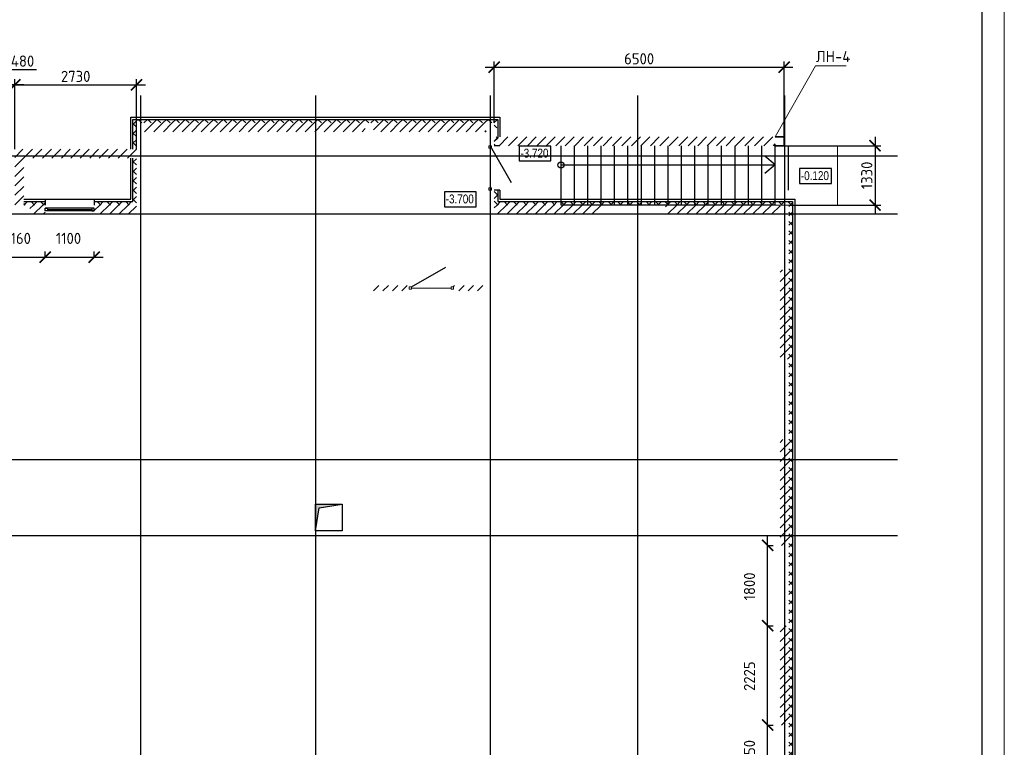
# Model space of a CAD drawing. Header units: millimetres. Extents: x 130535 to 1380046, y -52734 to 121434.
# Tile 12 of 64: x 275958 to 298036, y -39157 to -22856. Entities that reach past the tile are written whole.
import ezdxf

# ---------------------------------------------------------------- set-up
doc = ezdxf.new("R2010")
doc.units = ezdxf.units.MM
doc.linetypes.add('______5', pattern=[1.1, 0.8, -0.1, 0.1, -0.1])
doc.linetypes.add('DASHDOT_axis', pattern=[24, 20, -1.5, 1, -1.5])
doc.layers.get('DEFPOINTS').update_dxf_attribs({"color": 1, "lineweight": 0})
for name, color, linetype, lineweight in [('Standard', 7, 'Continuous', 25), ('Двери', 7, 'Continuous', 25), ('Колонны текст', 7, 'Continuous', 0), ('Общий01', 7, 'Continuous', 13), ('Оси', 40, '______5', 18), ('Размерная линия_ общее', 7, 'Continuous', 18), ('РАЗМЕРЫ', 1, 'Continuous', 9), ('Текст_ общее', 7, 'Continuous', 25), ('ТОНКИЕ', 7, 'Continuous', 9)]:
    doc.layers.add(name, color=color, linetype=linetype, lineweight=lineweight)
doc.layers.add('Стена_ бетон не несущ.', color=7, linetype='Continuous', lineweight=35, true_color=0xb4b496)
doc.layers.add('Стена_ бетон несущ.', color=7, linetype='Continuous', lineweight=70, true_color=0xb4b496)
doc.layers.add('ТОЛСТЫЕ_ОСНОВНЫЕ', color=6, linetype='Continuous')
doc.styles.add('Century Gothic', font='GOTHIC.TTF')
doc.styles.add('GOST-2.304_Type-B', font='GOST Common.ttf')
doc.dimstyles.new('СПДС', dxfattribs={"dimscale": 100, "dimtxt": 2.5, "dimasz": 2.5, "dimexe": 1.25, "dimexo": 0, "dimtad": 1, "dimdec": 0, "dimtxsty": 'GOST-2.304_Type-B', "dimblk": 'ARCHTICK', "dimcen": 2.5, "dimdle": 2, "dimadec": 0, "dimazin": 2, "dimtfac": 0.75, "dimtdec": 0, "dimtmove": 1, "dimatfit": 3, "dimfxl": 1, "dimtolj": 1, "dimarcsym": 1})
pattern_1 = [(45, (387224.73, -49905.39), (-106.06602, 106.06602), []), (135, (387224.73, -49905.39), (-106.06602, -106.06602), [])]
pattern_2 = [(45, (387224.73, -49905.4), (-212.132, 212.132), []), (45, (387118.66, -49799.32), (-212.132, 212.132), [])]

# ---------------------------------------------------------------- blocks, each defined once
blk = doc.blocks.new('*U26')
at = {"layer": 'ТОЛСТЫЕ_ОСНОВНЫЕ', "color": 6}
blk.add_lwpolyline([(20, 5), (836, 5), (836, 589), (20, 589)], close=True, dxfattribs=at)
at = {"layer": 'ТОНКИЕ'}
blk.add_lwpolyline([(0, 0), (841, 0), (841, 594), (0, 594)], close=True, dxfattribs=at)
blk = doc.blocks.new('_ArchTick')
at = {"color": 0, "linetype": 'ByBlock', "const_width": 0.15}
blk.add_lwpolyline([(-0.5, -0.5), (0.5, 0.5)], dxfattribs=at)
blk = doc.blocks.new('*D167')
at = {"layer": 'DEFPOINTS', "color": 0, "linetype": 'Continuous', "lineweight": 0, "transparency": 16777216}
for p in [(292730, -38659), (292730, -38659), (292730, -39909)]:
    blk.add_point(p, dxfattribs=at)
at = {"layer": 'Размерная линия_ общее', "color": 0, "linetype": 'Continuous', "lineweight": -2, "transparency": 16777216}
for p, q in [((292730, -40109), (292730, -38459)), ((292730, -38659), (292855, -38659)), ((292730, -39909), (292855, -39909))]:
    blk.add_line(p, q, dxfattribs=at)
at = {"layer": 'Размерная линия_ общее', "color": 0, "linetype": 'Continuous', "lineweight": -2, "transparency": 16777216, "xscale": 250, "yscale": 250, "zscale": 250}
for p, rotation in [((292730, -38659), 90), ((292730, -39909), 270)]:
    blk.add_blockref('_ArchTick', p, dxfattribs=dict(at, rotation=rotation))
at = {"layer": 'Размерная линия_ общее', "color": 0, "linetype": 'Continuous', "lineweight": 13, "transparency": 16777216, "insert": (292322, -39303), "char_height": 250, "width": 65.43, "attachment_point": 5, "rotation": 90, "style": 'GOST-2.304_Type-B'}
blk.add_mtext('\\A1;1250', dxfattribs=at)
blk = doc.blocks.new('*D168')
at = {"layer": 'DEFPOINTS', "color": 0, "linetype": 'Continuous', "lineweight": 0, "transparency": 16777216}
for p in [(292730, -36434), (292730, -36434), (292730, -38659)]:
    blk.add_point(p, dxfattribs=at)
at = {"layer": 'Размерная линия_ общее', "color": 0, "linetype": 'Continuous', "lineweight": -2, "transparency": 16777216}
for p, q in [((292730, -38859), (292730, -36234)), ((292730, -36434), (292855, -36434)), ((292730, -38659), (292855, -38659))]:
    blk.add_line(p, q, dxfattribs=at)
at = {"layer": 'Размерная линия_ общее', "color": 0, "linetype": 'Continuous', "lineweight": -2, "transparency": 16777216, "xscale": 250, "yscale": 250, "zscale": 250}
for p, rotation in [((292730, -36434), 90), ((292730, -38659), 270)]:
    blk.add_blockref('_ArchTick', p, dxfattribs=dict(at, rotation=rotation))
at = {"layer": 'Размерная линия_ общее', "color": 0, "linetype": 'Continuous', "lineweight": 13, "transparency": 16777216, "insert": (292322, -37564), "char_height": 250, "width": 65.43, "attachment_point": 5, "rotation": 90, "style": 'GOST-2.304_Type-B'}
blk.add_mtext('\\A1;2225', dxfattribs=at)
blk = doc.blocks.new('*D169')
at = {"layer": 'DEFPOINTS', "color": 0, "linetype": 'Continuous', "lineweight": 0, "transparency": 16777216}
for p in [(292730, -34634), (292730, -34634), (292730, -36434)]:
    blk.add_point(p, dxfattribs=at)
at = {"layer": 'Размерная линия_ общее', "color": 0, "linetype": 'Continuous', "lineweight": -2, "transparency": 16777216}
for p, q in [((292730, -36634), (292730, -34434)), ((292730, -34634), (292855, -34634)), ((292730, -36434), (292855, -36434))]:
    blk.add_line(p, q, dxfattribs=at)
at = {"layer": 'Размерная линия_ общее', "color": 0, "linetype": 'Continuous', "lineweight": -2, "transparency": 16777216, "xscale": 250, "yscale": 250, "zscale": 250}
for p, rotation in [((292730, -34634), 90), ((292730, -36434), 270)]:
    blk.add_blockref('_ArchTick', p, dxfattribs=dict(at, rotation=rotation))
at = {"layer": 'Размерная линия_ общее', "color": 0, "linetype": 'Continuous', "lineweight": 13, "transparency": 16777216, "insert": (292322, -35553), "char_height": 250, "width": 65.43, "attachment_point": 5, "rotation": 90, "style": 'GOST-2.304_Type-B'}
blk.add_mtext('\\A1;1800', dxfattribs=at)
blk = doc.blocks.new('СЛОЖНЫЙ_ОБЪЕКТ_83')
at = {"layer": 'Общий01', "linetype": 'Continuous', "lineweight": 25, "true_color": 0x6d6d6d, "transparency": 33554687}
blk.add_hatch(color=251, dxfattribs=at).paths.add_polyline_path([(-104.637, 16.197), (-104.637, 15.597), (-104.551, 16.111), (-104.037, 16.197)])
at = {"layer": 'Общий01', "color": 7, "linetype": 'Continuous', "lineweight": 25, "transparency": 33554687}
for p, q in [((-104.637, 16.197), (-104.037, 16.197)), ((-104.637, 15.597), (-104.637, 16.197)), ((-104.551, 16.111), (-104.037, 16.197)), ((-104.037, 16.197), (-104.037, 15.597)), ((-104.637, 15.597), (-104.551, 16.111)), ((-104.037, 15.597), (-104.637, 15.597))]:
    blk.add_line(p, q, dxfattribs=at)
blk = doc.blocks.new('*D161')
at = {"layer": 'DEFPOINTS', "color": 0, "linetype": 'Continuous', "lineweight": 0, "transparency": 16777216}
for p in [(275368, -28174), (276528, -28174), (276528, -28174)]:
    blk.add_point(p, dxfattribs=at)
at = {"layer": 'Оси', "color": 0, "linetype": 'Continuous', "lineweight": -2, "transparency": 16777216}
for p, q in [((275168, -28174), (276728, -28174)), ((275368, -28174), (275368, -28049)), ((276528, -28174), (276528, -28049))]:
    blk.add_line(p, q, dxfattribs=at)
at = {"layer": 'Оси', "color": 0, "linetype": 'Continuous', "lineweight": -2, "transparency": 16777216, "xscale": 250, "yscale": 250, "zscale": 250, "rotation": 180}
blk.add_blockref('_ArchTick', (275368, -28174), dxfattribs=at)
at = {"layer": 'Оси', "color": 0, "linetype": 'Continuous', "lineweight": -2, "transparency": 16777216, "xscale": 250, "yscale": 250, "zscale": 250}
blk.add_blockref('_ArchTick', (276528, -28174), dxfattribs=at)
at = {"layer": 'Оси', "color": 0, "linetype": 'Continuous', "lineweight": 13, "transparency": 16777216, "insert": (275923, -27755), "char_height": 250, "width": 83.33, "attachment_point": 5, "style": 'GOST-2.304_Type-B'}
blk.add_mtext('\\A1;1160', dxfattribs=at)
blk = doc.blocks.new('*D162')
at = {"layer": 'DEFPOINTS', "color": 0, "linetype": 'Continuous', "lineweight": 0, "transparency": 16777216}
for p in [(276528, -28174), (277628, -28174), (277628, -28174)]:
    blk.add_point(p, dxfattribs=at)
at = {"layer": 'Оси', "color": 0, "linetype": 'Continuous', "lineweight": -2, "transparency": 16777216}
for p, q in [((276328, -28174), (277828, -28174)), ((276528, -28174), (276528, -28049)), ((277628, -28174), (277628, -28049))]:
    blk.add_line(p, q, dxfattribs=at)
at = {"layer": 'Оси', "color": 0, "linetype": 'Continuous', "lineweight": -2, "transparency": 16777216, "xscale": 250, "yscale": 250, "zscale": 250, "rotation": 180}
blk.add_blockref('_ArchTick', (276528, -28174), dxfattribs=at)
at = {"layer": 'Оси', "color": 0, "linetype": 'Continuous', "lineweight": -2, "transparency": 16777216, "xscale": 250, "yscale": 250, "zscale": 250}
blk.add_blockref('_ArchTick', (277628, -28174), dxfattribs=at)
at = {"layer": 'Оси', "color": 0, "linetype": 'Continuous', "lineweight": 13, "transparency": 16777216, "insert": (277053, -27755), "char_height": 250, "width": 83.33, "attachment_point": 5, "style": 'GOST-2.304_Type-B'}
blk.add_mtext('\\A1;1100', dxfattribs=at)
blk = doc.blocks.new('*D185')
at = {"layer": 'DEFPOINTS', "color": 0, "linetype": 'Continuous', "lineweight": 0, "transparency": 16777216}
for p in [(293098, -23919), (286598, -25169), (293098, -25479, -350)]:
    blk.add_point(p, dxfattribs=at)
at = {"layer": 'РАЗМЕРЫ', "color": 0, "linetype": 'Continuous', "lineweight": -2, "transparency": 16777216}
for p, q in [((286598, -25169), (286598, -23794)), ((293098, -25479), (293098, -23794)), ((286398, -23919), (293298, -23919))]:
    blk.add_line(p, q, dxfattribs=at)
at = {"layer": 'РАЗМЕРЫ', "color": 0, "linetype": 'Continuous', "lineweight": -2, "transparency": 16777216, "xscale": 250, "yscale": 250, "zscale": 250, "rotation": 180}
blk.add_blockref('_ArchTick', (286598, -23919), dxfattribs=at)
at = {"layer": 'РАЗМЕРЫ', "color": 0, "linetype": 'Continuous', "lineweight": -2, "transparency": 16777216, "xscale": 250, "yscale": 250, "zscale": 250}
blk.add_blockref('_ArchTick', (293098, -23919), dxfattribs=at)
at = {"layer": 'РАЗМЕРЫ', "color": 0, "linetype": 'Continuous', "lineweight": 0, "transparency": 16777216, "insert": (289848, -23731), "char_height": 250, "attachment_point": 5, "style": 'GOST-2.304_Type-B'}
blk.add_mtext('\\A1;6500', dxfattribs=at)
blk = doc.blocks.new('*D219')
at = {"layer": 'DEFPOINTS', "color": 0, "linetype": 'Continuous', "lineweight": 0, "transparency": 16777216}
for p in [(278578, -24314), (275848, -25759), (278578, -25759, -350)]:
    blk.add_point(p, dxfattribs=at)
at = {"layer": 'РАЗМЕРЫ', "color": 0, "linetype": 'Continuous', "lineweight": -2, "transparency": 16777216}
for p, q in [((275848, -25759), (275848, -24189)), ((278578, -25759), (278578, -24189)), ((275648, -24314), (278778, -24314))]:
    blk.add_line(p, q, dxfattribs=at)
at = {"layer": 'РАЗМЕРЫ', "color": 0, "linetype": 'Continuous', "lineweight": -2, "transparency": 16777216, "xscale": 250, "yscale": 250, "zscale": 250, "rotation": 180}
blk.add_blockref('_ArchTick', (275848, -24314), dxfattribs=at)
at = {"layer": 'РАЗМЕРЫ', "color": 0, "linetype": 'Continuous', "lineweight": -2, "transparency": 16777216, "xscale": 250, "yscale": 250, "zscale": 250}
blk.add_blockref('_ArchTick', (278578, -24314), dxfattribs=at)
at = {"layer": 'РАЗМЕРЫ', "color": 0, "linetype": 'Continuous', "lineweight": 0, "transparency": 16777216, "insert": (277213, -24126), "char_height": 250, "attachment_point": 5, "style": 'GOST-2.304_Type-B'}
blk.add_mtext('\\A1;2730', dxfattribs=at)
blk = doc.blocks.new('*D221')
at = {"layer": 'DEFPOINTS', "color": 0, "linetype": 'Continuous', "lineweight": 0, "transparency": 16777216}
for p in [(275368, -24314), (275368, -25759), (275848, -25759)]:
    blk.add_point(p, dxfattribs=at)
at = {"layer": 'РАЗМЕРЫ', "color": 0, "linetype": 'Continuous', "lineweight": -2, "transparency": 16777216}
for p, q in [((275608, -24314), (275711, -23970)), ((275711, -23970), (276336, -23970)), ((275368, -25759), (275368, -24189)), ((275848, -25759), (275848, -24189)), ((276048, -24314), (275168, -24314))]:
    blk.add_line(p, q, dxfattribs=at)
at = {"layer": 'РАЗМЕРЫ', "color": 0, "linetype": 'Continuous', "lineweight": -2, "transparency": 16777216, "xscale": 250, "yscale": 250, "zscale": 250, "rotation": 180}
blk.add_blockref('_ArchTick', (275368, -24314), dxfattribs=at)
at = {"layer": 'РАЗМЕРЫ', "color": 0, "linetype": 'Continuous', "lineweight": -2, "transparency": 16777216, "xscale": 250, "yscale": 250, "zscale": 250}
blk.add_blockref('_ArchTick', (275848, -24314), dxfattribs=at)
at = {"layer": 'РАЗМЕРЫ', "color": 0, "linetype": 'Continuous', "lineweight": 0, "transparency": 16777216, "insert": (276023, -23783), "char_height": 250, "attachment_point": 5, "style": 'GOST-2.304_Type-B'}
blk.add_mtext('\\A1;480', dxfattribs=at)
blk = doc.blocks.new('*D584')
at = {"layer": 'DEFPOINTS', "color": 0, "linetype": 'Continuous', "lineweight": 0, "transparency": 16777216}
for p in [(293108, -25679, -350), (293208, -27009, -350), (295139, -27009)]:
    blk.add_point(p, dxfattribs=at)
at = {"layer": 'РАЗМЕРЫ', "color": 0, "linetype": 'Continuous', "lineweight": -2, "transparency": 16777216}
for p, q in [((295139, -25479), (295139, -27209)), ((293108, -25679), (295264, -25679)), ((293208, -27009), (295264, -27009))]:
    blk.add_line(p, q, dxfattribs=at)
at = {"layer": 'РАЗМЕРЫ', "color": 0, "linetype": 'Continuous', "lineweight": -2, "transparency": 16777216, "xscale": 250, "yscale": 250, "zscale": 250}
for p, rotation in [((295139, -25679), 90), ((295139, -27009), 270)]:
    blk.add_blockref('_ArchTick', p, dxfattribs=dict(at, rotation=rotation))
at = {"layer": 'РАЗМЕРЫ', "color": 0, "linetype": 'Continuous', "lineweight": 0, "transparency": 16777216, "insert": (294952, -26344), "char_height": 250, "attachment_point": 5, "rotation": 90, "style": 'GOST-2.304_Type-B'}
blk.add_mtext('\\A1;1330', dxfattribs=at)

msp = doc.modelspace()

# ---------------------------------------------------------------- hatches: boundary and pattern name
at = {"layer": 'Общий01', "linetype": 'Continuous', "lineweight": 13, "transparency": 33554687}
h = msp.add_hatch(dxfattribs=at)
h.set_pattern_fill('__________6', scale=100, style=0, pattern_type=2)
h.set_pattern_definition(pattern_1)
h.paths.add_polyline_path([(286677.8, -25088.5), (278497.8, -25088.5), (278497.8, -25758.5), (278577.8, -25758.5), (278577.8, -25168.5), (286597.8, -25168.5), (286597.8, -25278.5), (286677.8, -25278.5)], flags=0)
h = msp.add_hatch(dxfattribs=at)
h.set_pattern_fill('__________6', scale=100, style=0, pattern_type=2)
h.set_pattern_definition(pattern_1)
h.paths.add_polyline_path([(286677.8, -25478.5), (286597.8, -25478.5), (286597.8, -25678.5), (286677.8, -25678.5)], flags=0)
h = msp.add_hatch(dxfattribs=at)
h.set_pattern_fill('__________6', scale=100, style=0, pattern_type=2)
h.set_pattern_definition(pattern_1)
h.paths.add_polyline_path([(278577.8, -25958.5), (278497.8, -25958.5), (278497.8, -26928.5), (277627.8, -26928.5), (277627.8, -27008.5), (278577.8, -27008.5)], flags=0)
h = msp.add_hatch(dxfattribs=at)
h.set_pattern_fill('__________6', scale=100, style=0, pattern_type=2)
h.set_pattern_definition(pattern_1)
h.paths.add_polyline_path([(293287.8, -26928.5), (286677.8, -26928.5), (286677.8, -26678.5), (286597.8, -26678.5), (286597.8, -27008.5), (293207.8, -27008.5), (293207.8, -40108.5), (289907.8, -40108.5), (289907.8, -41358.5), (289147.8, -41358.5), (289147.8, -41438.5), (289987.8, -41438.5), (289987.8, -40188.5), (293287.8, -40188.5)], flags=0)
h = msp.add_hatch(dxfattribs=at)
h.set_pattern_fill('__________6', scale=100, style=0, pattern_type=2)
h.set_pattern_definition(pattern_1)
h.paths.add_polyline_path([(276527.8, -27008.5), (276527.8, -26928.5), (276047.8, -26928.5), (276047.8, -27008.5)], flags=0)
at = {"layer": 'Стена_ бетон не несущ.', "linetype": 'Continuous', "lineweight": 35, "transparency": 33554687}
h = msp.add_hatch(dxfattribs=at)
h.set_pattern_fill('__________301', scale=100, style=0, pattern_type=2)
h.set_pattern_definition(pattern_2)
h.paths.add_polyline_path([(284687.8, -28808.5), (283887.8, -28808.5), (283887.8, -28928.5), (284687.8, -28928.5)], flags=0)
h = msp.add_hatch(dxfattribs=at)
h.set_pattern_fill('__________301', scale=100, style=0, pattern_type=2)
h.set_pattern_definition(pattern_2)
h.paths.add_polyline_path([(285687.8, -28808.5), (285687.8, -28928.5), (286417.8, -28928.5), (286417.8, -28808.5)], flags=0)
at = {"layer": 'Стена_ бетон несущ.', "linetype": 'Continuous', "lineweight": 35, "transparency": 33554687}
h = msp.add_hatch(dxfattribs=at)
h.set_pattern_fill('__________5', scale=100, style=0, pattern_type=2)
h.set_pattern_definition(pattern_2)
h.paths.add_polyline_path([(278757.8, -25368.5), (283707.8, -25368.5), (283707.8, -25168.5), (278757.8, -25168.5)], flags=0)
h = msp.add_hatch(dxfattribs=at)
h.set_pattern_fill('__________5', scale=100, style=0, pattern_type=2)
h.set_pattern_definition(pattern_2)
h.paths.add_polyline_path([(283887.8, -25368.5), (286417.8, -25368.5), (286417.8, -25168.5), (283887.8, -25168.5)], flags=0)
h = msp.add_hatch(dxfattribs=at)
h.set_pattern_fill('__________5', scale=100, style=0, pattern_type=2)
h.set_pattern_definition([(45, (387224.73, -50105.4), (-212.132, 212.132), []), (45, (387118.66, -49999.32), (-212.132, 212.132), [])])
h.paths.add_polyline_path([(286597.8, -25678.5), (292897.8, -25678.5), (292897.8, -25478.5), (286597.8, -25478.5)], flags=0)
h = msp.add_hatch(dxfattribs=at)
h.set_pattern_fill('__________5', scale=100, style=0, pattern_type=2)
h.set_pattern_definition(pattern_2)
h.paths.add_polyline_path([(276047.8, -27008.5), (276047.8, -25758.5), (275847.8, -25758.5), (275847.8, -27008.5)], flags=0)
h = msp.add_hatch(dxfattribs=at)
h.set_pattern_fill('__________5', scale=100, style=0, pattern_type=2)
h.set_pattern_definition(pattern_2)
h.paths.add_polyline_path([(276047.8, -25958.5), (278577.8, -25958.5), (278577.8, -25758.5), (276047.8, -25758.5)], flags=0)
h = msp.add_hatch(dxfattribs=at)
h.set_pattern_fill('__________5', scale=100, style=0, pattern_type=2)
h.set_pattern_definition(pattern_2)
h.paths.add_polyline_path([(276527.8, -27208.5), (276527.8, -27008.5), (276187.8, -27008.5), (276187.8, -27208.5)], flags=0)
h = msp.add_hatch(dxfattribs=at)
h.set_pattern_fill('__________5', scale=100, style=0, pattern_type=2)
h.set_pattern_definition(pattern_2)
h.paths.add_polyline_path([(277627.8, -27208.5), (278577.8, -27208.5), (278577.8, -27008.5), (277627.8, -27008.5)], flags=0)
h = msp.add_hatch(dxfattribs=at)
h.set_pattern_fill('__________5', scale=100, style=0, pattern_type=2)
h.set_pattern_definition(pattern_2)
h.paths.add_polyline_path([(286597.8, -27208.5), (288987.8, -27208.5), (288987.8, -27008.5), (286597.8, -27008.5)], flags=0)
h = msp.add_hatch(dxfattribs=at)
h.set_pattern_fill('__________5', scale=100, style=0, pattern_type=2)
h.set_pattern_definition(pattern_2)
h.paths.add_polyline_path([(290437.8, -27208.5), (293007.8, -27208.5), (293007.8, -27008.5), (290437.8, -27008.5)], flags=0)
h = msp.add_hatch(dxfattribs=at)
h.set_pattern_fill('__________5', scale=100, style=0, pattern_type=2)
h.set_pattern_definition(pattern_2)
h.paths.add_polyline_path([(293007.8, -28458.5), (293007.8, -30463.5), (293207.8, -30463.5), (293207.8, -28458.5)], flags=0)
h = msp.add_hatch(dxfattribs=at)
h.set_pattern_fill('__________5', scale=100, style=0, pattern_type=2)
h.set_pattern_definition(pattern_2)
h.paths.add_polyline_path([(293007.8, -32263.5), (293007.8, -34633.5), (293207.8, -34633.5), (293207.8, -32263.5)], flags=0)
h = msp.add_hatch(dxfattribs=at)
h.set_pattern_fill('__________5', scale=100, style=0, pattern_type=2)
h.set_pattern_definition(pattern_2)
h.paths.add_polyline_path([(293007.8, -36433.5), (293007.8, -38658.5), (293207.8, -38658.5), (293207.8, -36433.5)], flags=0)

# ---------------------------------------------------------------- linework, layer by layer
at = {"color": 7, "linetype": 'DASHDOT_axis'}
for p, q in [((278667.8, -24555.5), (278667.8, -45070.9)), ((282587.8, -24555.5), (282587.8, -45070.9)), ((286507.8, -24555.5), (286507.8, -45070.9)), ((289807.8, -24555.5), (289807.8, -45070.9)), ((293107.8, -24555.5), (293107.8, -45070.9)), ((217262.6, -25908.5), (295644.3, -25908.5)), ((217262.6, -27208.5), (295644.3, -27208.5)), ((217262.6, -32708.5), (295644.3, -32708.5)), ((217262.6, -34408.5), (295644.3, -34408.5))]:
    msp.add_line(p, q, dxfattribs=at)
at = {"layer": 'Standard', "color": 7, "linetype": 'Continuous', "lineweight": 13, "transparency": 33554687}
for p, q in [((286479.8, -25734.5), (286479.8, -25678.5)), ((286479.8, -25678.5), (286535.8, -25678.5)), ((286535.8, -25734.5), (286479.8, -25734.5)), ((286535.8, -25678.5), (286535.8, -25734.5)), ((286479.8, -26678.5), (286479.8, -26622.5)), ((286479.8, -26622.5), (286535.8, -26622.5)), ((286535.8, -26678.5), (286479.8, -26678.5)), ((286535.8, -26622.5), (286535.8, -26678.5)), ((284687.8, -28840.5), (284743.8, -28840.5)), ((284687.8, -28896.5), (284687.8, -28840.5)), ((284743.8, -28896.5), (284687.8, -28896.5)), ((284743.8, -28840.5), (284743.8, -28896.5)), ((285631.8, -28840.5), (285687.8, -28840.5)), ((285631.8, -28896.5), (285631.8, -28840.5)), ((285687.8, -28896.5), (285631.8, -28896.5)), ((285687.8, -28840.5), (285687.8, -28896.5))]:
    msp.add_line(p, q, dxfattribs=at)
at = {"layer": 'Standard', "color": 7, "linetype": 'Continuous', "lineweight": 25, "transparency": 33554687}
for p, q in [((276527.8, -27080.5), (276583.8, -27080.5)), ((276527.8, -27136.5), (276527.8, -27080.5)), ((277627.8, -27080.5), (276527.8, -27080.5)), ((276583.8, -27136.5), (276527.8, -27136.5)), ((277627.8, -27136.5), (276527.8, -27136.5)), ((276583.8, -27080.5), (276583.8, -27136.5)), ((277627.8, -27080.5), (277571.8, -27080.5)), ((277571.8, -27080.5), (277571.8, -27136.5)), ((277571.8, -27136.5), (277627.8, -27136.5)), ((277627.8, -27136.5), (277627.8, -27080.5))]:
    msp.add_line(p, q, dxfattribs=at)
at = {"layer": 'Standard', "color": 7, "linetype": 'Continuous', "lineweight": 13, "transparency": 33554687}
for points in [[(286507.8, -25734.5, -1656), (286507.8, -25734.5, -3699), (286507.8, -26622.5, -3699), (286507.8, -26622.5, -1656)], [(276583.8, -27108.5, -1794), (276583.8, -27108.5, -606), (277571.8, -27108.5, -606), (277571.8, -27108.5, -1794)], [(284743.8, -28868.5, -1656), (284743.8, -28868.5, -3699), (285631.8, -28868.5, -3699), (285631.8, -28868.5, -1656)]]:
    msp.add_3dface(points, dxfattribs=at)
at = {"layer": 'Колонны текст', "color": 7, "linetype": 'Continuous', "lineweight": 0}
msp.add_lwpolyline([(292897.8, -25478.4), (293800.9, -23886.1), (294492.4, -23886.1)], dxfattribs=at)
at = {"layer": 'Общий01', "color": 7, "linetype": 'Continuous', "lineweight": 25, "transparency": 33554687}
for p, q in [((278447.8, -25038.5), (286727.8, -25038.5)), ((278447.8, -25758.5), (278447.8, -25038.5)), ((278497.8, -25088.5), (286677.8, -25088.5)), ((278497.8, -25758.5), (278497.8, -25088.5)), ((286677.8, -25088.5), (286677.8, -25478.5)), ((286727.8, -25038.5), (286727.8, -25478.5)), ((286727.8, -25678.5), (286597.8, -25678.5)), ((286677.8, -25678.5), (286677.8, -25678.5)), ((286727.8, -25678.5), (286727.8, -25678.5)), ((288097.8, -27008.5, -350), (288097.8, -25678.5)), ((288397.8, -27008.5, -350), (288397.8, -25678.5)), ((288697.8, -27008.5, -350), (288697.8, -25678.5)), ((288997.8, -27008.5, -350), (288997.8, -25678.5)), ((289297.8, -27008.5, -350), (289297.8, -25678.5)), ((289597.8, -27008.5, -350), (289597.8, -25678.5)), ((289897.8, -27008.5, -350), (289897.8, -25678.5)), ((290197.8, -27008.5, -350), (290197.8, -25678.5)), ((290497.8, -27008.5, -350), (290497.8, -25678.5)), ((290797.8, -27008.5, -350), (290797.8, -25678.5)), ((291097.8, -27008.5, -350), (291097.8, -25678.5)), ((291397.8, -27008.5, -350), (291397.8, -25678.5)), ((291697.8, -27008.5, -350), (291697.8, -25678.5)), ((291997.8, -27008.5, -350), (291997.8, -25678.5)), ((292297.8, -27008.5, -350), (292297.8, -25678.5)), ((292597.8, -27008.5, -350), (292597.8, -25678.5)), ((292897.8, -27008.5, -350), (292897.8, -25678.5)), ((293197.8, -26678.5), (293197.8, -25678.5)), ((278447.8, -26878.5), (278447.8, -25958.5)), ((278497.8, -26928.5), (278497.8, -25958.5)), ((292897.8, -26108.5, -144.1), (292664.2, -25912.5, -144.1)), ((288097.8, -26108.5), (292897.8, -26108.5, -144.1)), ((292897.8, -26108.5, -144.1), (292664.2, -26304.6, -144.1)), ((286727.8, -26678.5), (286597.8, -26678.5)), ((286677.8, -26678.5), (286677.8, -26928.5)), ((286727.8, -26678.5), (286727.8, -26878.5)), ((276047.8, -26878.5), (278447.8, -26878.5)), ((276047.8, -26928.5), (276527.8, -26928.5)), ((276527.8, -26878.5), (276527.8, -27008.5)), ((277627.8, -26878.5), (277627.8, -27008.5)), ((277627.8, -26928.5), (278497.8, -26928.5)), ((286677.8, -26928.5), (293287.8, -26928.5)), ((286727.8, -26878.5), (293337.8, -26878.5)), ((293287.8, -26928.5), (293287.8, -40188.5)), ((293337.8, -26878.5), (293337.8, -40238.5)), ((292897.8, -27008.5, -350), (288097.8, -27008.5, -350))]:
    msp.add_line(p, q, dxfattribs=at)
msp.add_circle((288097.8, -26108.5), 70, dxfattribs=at)
at = {"layer": 'РАЗМЕРЫ', "color": 7, "linetype": 'Continuous', "lineweight": 0, "elevation": -350}
msp.add_lwpolyline([(292897.8, -25678.5), (294297.8, -25678.5), (294297.8, -27008.5), (292897.8, -27008.5), (292897.8, -25678.5)], dxfattribs=at)
at = {"layer": 'Стена_ бетон несущ.', "color": 7, "linetype": 'Continuous', "lineweight": 25, "transparency": 33554687}
for p, q in [((286535.8, -25734.5), (286979.8, -26503.6)), ((284743.8, -28840.5), (285512.8, -28396.5))]:
    msp.add_line(p, q, dxfattribs=at)
at = {"layer": 'Стена_ бетон несущ.', "color": 7, "linetype": 'Continuous', "lineweight": 35, "transparency": 33554687, "elevation": -350}
msp.add_lwpolyline([(292897.8, -25478.5), (293097.8, -25478.5), (293097.8, -25678.5), (292897.8, -25678.5)], dxfattribs=at)
at = {"layer": 'Текст_ общее', "color": 7, "linetype": 'Continuous', "lineweight": 25, "transparency": 33554687}
for points in [[(287157.8, -26020.9), (287869.1, -26020.9), (287869.1, -25687.6), (287157.8, -25687.6), (287157.8, -26020.9)], [(293446.5, -26526.1), (294157.8, -26526.1), (294157.8, -26192.8), (293446.5, -26192.8), (293446.5, -26526.1)], [(285483.1, -27047.5), (286194.3, -27047.5), (286194.3, -26714.1), (285483.1, -26714.1), (285483.1, -27047.5)]]:
    msp.add_lwpolyline(points, dxfattribs=at)

# ---------------------------------------------------------------- block references
at = {"color": 7, "xscale": 100, "yscale": 100, "zscale": 100}
msp.add_blockref('*U26', (213936.3, -52733.6), dxfattribs=at)
at = {"layer": 'Общий01', "color": 7, "linetype": 'Continuous', "lineweight": 25, "transparency": 33554687, "xscale": 1000, "yscale": 1000, "zscale": 1000}
msp.add_blockref('СЛОЖНЫЙ_ОБЪЕКТ_83', (387224.7, -49905.4), dxfattribs=at)

# ---------------------------------------------------------------- texts
at = {"layer": 'Двери', "color": 7, "linetype": 'Continuous', "lineweight": 13, "transparency": 33554687, "insert": (277172.8, -27485.6), "char_height": 250, "width": 796.667, "attachment_point": 5, "style": 'Century Gothic'}
msp.add_mtext('\\A1;{\\fCentury Gothic|i0|b1;\\H0.250000;\\W0.800000;\\c3254825728;ОП-1}\\P', dxfattribs=at)
at = {"layer": 'Колонны текст', "color": 7, "linetype": 'Continuous', "lineweight": 0, "insert": (293812.4, -23556.1), "char_height": 250, "attachment_point": 1, "style": 'GOST-2.304_Type-B'}
msp.add_mtext_dynamic_manual_height_columns('ЛН-4', width=725.06, gutter_width=12.5, heights=[0], dxfattribs=at)
at = {"layer": 'Текст_ общее', "color": 7, "linetype": 'Continuous', "lineweight": 25, "transparency": 33554687, "char_height": 200, "width": 739.069, "attachment_point": 7, "style": 'Century Gothic'}
for s, insert in [('\\W0.83;-3.720', (287185.6, -25947.6)), ('{\\W0.83;-0.120}', (293474.3, -26452.8)), ('\\W0.83;-3.700', (285510.9, -26974.1))]:
    msp.add_mtext(s, dxfattribs=dict(at, insert=insert))

# ---------------------------------------------------------------- dimensions: what is measured, and where the dimension line sits
at = {"layer": 'Оси', "color": 7, "linetype": 'Continuous', "lineweight": 13, "transparency": 33554687}
for base, p1, p2, picture, middle in [((276527.8, -28173.7), (275367.8, -28173.7), (276527.8, -28173.7), '*D161', (275922.6, -27942.4)), ((277627.8, -28173.7), (276527.8, -28173.7), (277627.8, -28173.7), '*D162', (277052.6, -27942.4))]:
    dim = msp.add_linear_dim(base=base, p1=p1, p2=p2, dimstyle='СПДС', override={"dimtxt": 2.5, "dimgap": 0.625}, dxfattribs=at)
    dim.commit()
    dim.dimension.update_dxf_attribs({"geometry": picture, "text_midpoint": middle, "dimtype": 160})
at = {"layer": 'Размерная линия_ общее', "color": 7, "linetype": 'Continuous', "lineweight": 13, "transparency": 33554687}
for base, p1, p2, picture, middle in [((292729.7, -34633.5), (292729.7, -36433.5), (292729.7, -34633.5), '*D169', (292509.4, -35553.3)), ((292729.7, -36433.5), (292729.7, -38658.5), (292729.7, -36433.5), '*D168', (292509.4, -37564.4)), ((292729.7, -38658.5), (292729.7, -39908.5), (292729.7, -38658.5), '*D167', (292509.4, -39303.3))]:
    dim = msp.add_linear_dim(base=base, p1=p1, p2=p2, angle=90, dimstyle='СПДС', override={"dimtxt": 2.5, "dimgap": 0.625}, dxfattribs=at)
    dim.commit()
    dim.dimension.update_dxf_attribs({"geometry": picture, "text_midpoint": middle, "dimtype": 160})
at = {"layer": 'РАЗМЕРЫ', "color": 7, "linetype": 'Continuous', "lineweight": 0}
for base, p2, picture, middle in [((275367.8, -24313.9), (275367.8, -25758.5), '*D221', (275773.4, -23782.6)), ((278577.8, -24313.9), (278577.8, -25758.5, -350), '*D219', (277212.8, -24126.4))]:
    dim = msp.add_linear_dim(base=base, p1=(275847.8, -25758.5), p2=p2, dimstyle='СПДС', dxfattribs=at)
    dim.commit()
    dim.dimension.update_dxf_attribs({"geometry": picture, "text_midpoint": middle})
dim = msp.add_linear_dim(base=(293097.8, -23918.8), p1=(286597.8, -25168.5), p2=(293097.8, -25478.5, -350), dimstyle='СПДС', override={"dimtxt": 2.5, "dimgap": 0.625}, dxfattribs=at)
dim.commit()
dim.dimension.update_dxf_attribs({"geometry": '*D185', "text_midpoint": (289847.8, -23731.3)})
dim = msp.add_linear_dim(base=(295139.1, -27008.5), p1=(293107.8, -25678.5, -350), p2=(293207.8, -27008.5, -350), angle=90, dimstyle='СПДС', dxfattribs=at)
dim.commit()
dim.dimension.update_dxf_attribs({"geometry": '*D584', "text_midpoint": (294951.6, -26343.5)})

doc.saveas('drawing.dxf')
